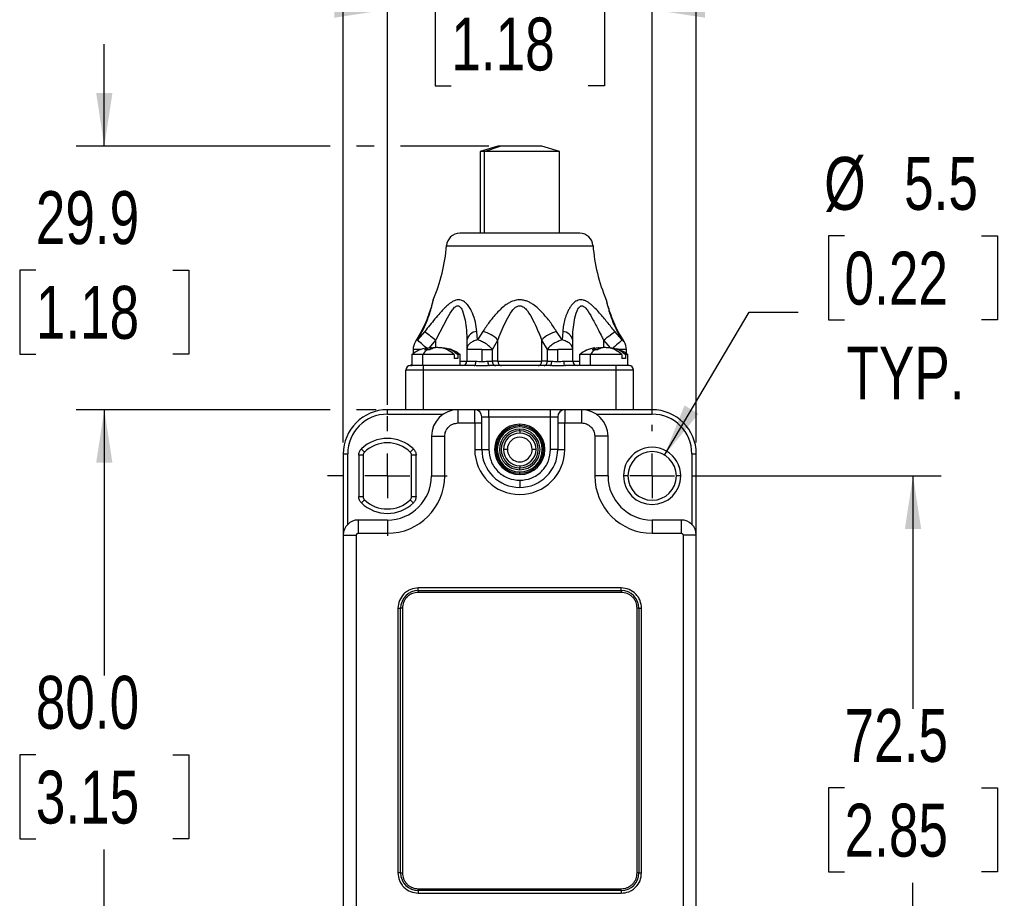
# Model space of a CAD drawing. Header units: millimetres. Extents: x 0 to 559, y 0 to 432.
# Tile 3 of 11: x 135 to 247, y 235 to 335. Entities that reach past the tile are written whole.
import ezdxf

# ---------------------------------------------------------------- set-up
doc = ezdxf.new("R2010")
doc.units = ezdxf.units.MM
doc.linetypes.add('CENTERX2', pattern=[20.32, 12.7, -2.54, 2.54, -2.54])
doc.layers.add('CENTER', color=40, linetype='CENTERX2')
doc.layers.add('DIMENSIONS', color=140, linetype='Continuous', lineweight=25)
doc.styles.add('SLDTEXTSTYLE0', font='TXT', dxfattribs={"width": 0.75})
doc.dimstyles.new('SLDDIMSTYLE0', dxfattribs={"dimtxt": 6, "dimasz": 6, "dimexe": 0, "dimexo": 0.0625, "dimgap": 1.5, "dimtad": 0, "dimtih": 1, "dimtoh": 1, "dimdec": 1, "dimrnd": 1e-09, "dimzin": 12, "dimdsep": 46, "dimtxsty": 'SLDTEXTSTYLE0', "dimsah": 1, "dimcen": 0.09, "dimadec": 0, "dimazin": 3, "dimtfac": 1, "dimtdec": 1, "dimtofl": 0, "dimtmove": 0, "dimatfit": 3, "dimfxl": 0, "dimfrac": 2, "dimtolj": 1, "dimtzin": 12, "dimarcsym": 0})
doc.dimstyles.new('SLDDIMSTYLE1', dxfattribs={"dimtxt": 6, "dimasz": 6, "dimexe": 0, "dimexo": 0.0625, "dimgap": 1.5, "dimtad": 0, "dimtih": 1, "dimtoh": 1, "dimdec": 1, "dimrnd": 1e-09, "dimzin": 12, "dimdsep": 46, "dimtxsty": 'SLDTEXTSTYLE0', "dimsah": 1, "dimcen": 0.09, "dimadec": 0, "dimazin": 3, "dimtfac": 1, "dimtdec": 1, "dimtmove": 0, "dimatfit": 0, "dimfxl": 0, "dimfrac": 2, "dimtolj": 1, "dimtzin": 12, "dimarcsym": 0})
doc.dimstyles.new('SLDDIMSTYLE2', dxfattribs={"dimtxt": 6, "dimasz": 6, "dimexe": 0, "dimexo": 0.0625, "dimgap": 1.5, "dimtad": 0, "dimtih": 1, "dimtoh": 1, "dimdec": 1, "dimrnd": 1e-09, "dimzin": 4, "dimdsep": 46, "dimtxsty": 'SLDTEXTSTYLE0', "dimsah": 1, "dimcen": 0.09, "dimadec": 0, "dimazin": 1, "dimtfac": 1, "dimtdec": 1, "dimtofl": 0, "dimtmove": 0, "dimatfit": 3, "dimfxl": 0, "dimfrac": 2, "dimtolj": 1, "dimtzin": 12, "dimarcsym": 0})
doc.dimstyles.new('SLDDIMSTYLE3', dxfattribs={"dimtxt": 6, "dimasz": 6, "dimexe": 0, "dimexo": 0.0625, "dimgap": 1.5, "dimtad": 0, "dimtih": 1, "dimtoh": 1, "dimdec": 1, "dimrnd": 1e-09, "dimzin": 4, "dimdsep": 46, "dimtxsty": 'SLDTEXTSTYLE0', "dimsah": 1, "dimcen": 0.09, "dimadec": 0, "dimazin": 1, "dimtfac": 1, "dimtdec": 1, "dimtmove": 0, "dimatfit": 0, "dimfxl": 0, "dimfrac": 2, "dimtolj": 1, "dimtzin": 12, "dimarcsym": 0})
doc.dimstyles.new('SLDDIMSTYLE4', dxfattribs={"dimtxt": 6, "dimasz": 6, "dimexe": 0, "dimexo": 0.0625, "dimgap": 1.5, "dimtad": 0, "dimtih": 1, "dimtoh": 1, "dimdec": 1, "dimrnd": 1e-09, "dimzin": 12, "dimdsep": 46, "dimtxsty": 'SLDTEXTSTYLE0', "dimsah": 1, "dimcen": 0, "dimadec": 0, "dimazin": 3, "dimtfac": 1, "dimtdec": 1, "dimtofl": 0, "dimtmove": 0, "dimatfit": 3, "dimfxl": 0, "dimfrac": 2, "dimtolj": 1, "dimtzin": 12, "dimarcsym": 0})

# ---------------------------------------------------------------- blocks, each defined once
blk = doc.blocks.new('_D_2')
at = {"layer": 'DIMENSIONS'}
for p, q in [((170.3, 290.35), (141.54, 290.35)), ((144.72, 290.35), (144.72, 260.21)), ((175.53, 290.35), (173.3, 290.35)), ((136.96, 251.23), (135.13, 251.23)), ((135.13, 251.23), (135.13, 241.7)), ((152.48, 251.23), (154.3, 251.23)), ((154.3, 251.23), (154.3, 241.7)), ((135.13, 241.7), (136.96, 241.7)), ((154.3, 241.7), (152.48, 241.7)), ((144.72, 210.35), (144.72, 240.48)), ((176.13, 210.35), (141.54, 210.35))]:
    blk.add_line(p, q, dxfattribs=at)
for points in [[(144.72, 290.35), (143.8, 284.35), (145.64, 284.35)], [(144.72, 210.35), (145.64, 216.35), (143.8, 216.35)]]:
    blk.add_solid(points, dxfattribs=at)
at = {"layer": 'DIMENSIONS', "char_height": 6, "attachment_point": 1, "style": 'SLDTEXTSTYLE0'}
for s, insert in [('80.0', (136.96, 260.18)), ('3.15', (136.96, 249.44))]:
    blk.add_mtext(s, dxfattribs=dict(at, insert=insert))
blk = doc.blocks.new('_D_3')
at = {"layer": 'DIMENSIONS'}
for p, q in [((144.72, 320.24), (144.72, 331.78)), ((170.3, 320.24), (141.54, 320.24)), ((175.3, 320.24), (173.3, 320.24)), ((188.31, 320.24), (178.3, 320.24)), ((136.96, 306.18), (135.13, 306.18)), ((135.13, 306.18), (135.13, 296.65)), ((152.48, 306.18), (154.3, 306.18)), ((154.3, 306.18), (154.3, 296.65)), ((135.13, 296.65), (136.96, 296.65)), ((154.3, 296.65), (152.48, 296.65)), ((170.3, 290.35), (141.54, 290.35)), ((144.72, 290.35), (144.72, 278.81)), ((175.53, 290.35), (173.3, 290.35))]:
    blk.add_line(p, q, dxfattribs=at)
for points in [[(144.72, 320.24), (145.64, 326.24), (143.8, 326.24)], [(144.72, 290.35), (143.8, 284.35), (145.64, 284.35)]]:
    blk.add_solid(points, dxfattribs=at)
at = {"layer": 'DIMENSIONS', "char_height": 6, "attachment_point": 1, "style": 'SLDTEXTSTYLE0'}
for s, insert in [('29.9', (136.96, 315.13)), ('1.18', (136.96, 304.39))]:
    blk.add_mtext(s, dxfattribs=dict(at, insert=insert))
blk = doc.blocks.new('_D_4')
at = {"layer": 'DIMENSIONS'}
for p, q in [((176.8, 290.91), (176.8, 338.89)), ((206.8, 289.91), (206.8, 338.89)), ((184.04, 336.6), (182.21, 336.6)), ((182.21, 336.6), (182.21, 327.07)), ((199.56, 336.6), (201.39, 336.6)), ((201.39, 336.6), (201.39, 327.07)), ((176.8, 335.71), (165.26, 335.71)), ((206.8, 335.71), (218.34, 335.71)), ((182.21, 327.07), (184.04, 327.07)), ((201.39, 327.07), (199.56, 327.07))]:
    blk.add_line(p, q, dxfattribs=at)
for points in [[(176.8, 335.71), (170.8, 336.64), (170.8, 334.79)], [(206.8, 335.71), (212.8, 334.79), (212.8, 336.64)]]:
    blk.add_solid(points, dxfattribs=at)
at = {"layer": 'DIMENSIONS', "char_height": 6, "attachment_point": 1, "style": 'SLDTEXTSTYLE0'}
for s, insert in [('30.0', (184.04, 345.55)), ('1.18', (184.04, 334.81))]:
    blk.add_mtext(s, dxfattribs=dict(at, insert=insert))
blk = doc.blocks.new('_D_5')
at = {"layer": 'DIMENSIONS'}
for p, q in [((171.8, 286.62), (171.8, 365.55)), ((211.8, 286.62), (211.8, 365.55)), ((184.04, 363.26), (182.21, 363.26)), ((182.21, 363.26), (182.21, 353.73)), ((199.56, 363.26), (201.39, 363.26)), ((201.39, 363.26), (201.39, 353.73)), ((171.8, 362.38), (160.26, 362.38)), ((211.8, 362.38), (223.34, 362.38)), ((182.21, 353.73), (184.04, 353.73)), ((201.39, 353.73), (199.56, 353.73))]:
    blk.add_line(p, q, dxfattribs=at)
for points in [[(171.8, 362.38), (165.8, 363.3), (165.8, 361.45)], [(211.8, 362.38), (217.8, 361.45), (217.8, 363.3)]]:
    blk.add_solid(points, dxfattribs=at)
at = {"layer": 'DIMENSIONS', "char_height": 6, "attachment_point": 1, "style": 'SLDTEXTSTYLE0'}
for s, insert in [('40.0', (184.04, 372.21)), ('1.57', (184.04, 361.47))]:
    blk.add_mtext(s, dxfattribs=dict(at, insert=insert))
blk = doc.blocks.new('_D_7')
at = {"layer": 'DIMENSIONS'}
for p, q in [((211.32, 282.85), (239.54, 282.85)), ((236.36, 282.85), (236.36, 256.46)), ((228.61, 247.48), (226.78, 247.48)), ((226.78, 247.48), (226.78, 237.95)), ((244.12, 247.48), (245.95, 247.48)), ((245.95, 247.48), (245.95, 237.95)), ((226.78, 237.95), (228.61, 237.95)), ((245.95, 237.95), (244.12, 237.95)), ((236.36, 210.35), (236.36, 236.73)), ((207.47, 210.35), (210.3, 210.35)), ((213.3, 210.35), (239.54, 210.35))]:
    blk.add_line(p, q, dxfattribs=at)
for points in [[(236.36, 282.85), (235.44, 276.85), (237.29, 276.85)], [(236.36, 210.35), (237.29, 216.35), (235.44, 216.35)]]:
    blk.add_solid(points, dxfattribs=at)
at = {"layer": 'DIMENSIONS', "char_height": 6, "attachment_point": 1, "style": 'SLDTEXTSTYLE0'}
for s, insert in [('72.5', (228.61, 256.43)), ('2.85', (228.61, 245.69))]:
    blk.add_mtext(s, dxfattribs=dict(at, insert=insert))
blk = doc.blocks.new('_D_8')
at = {"layer": 'DIMENSIONS'}
for p, q in [((228.61, 310.06), (226.78, 310.06)), ((226.78, 310.06), (226.78, 300.53)), ((244.12, 310.06), (245.95, 310.06)), ((245.95, 310.06), (245.95, 300.53)), ((208.2, 285.21), (217.81, 301.41)), ((217.81, 301.41), (223.36, 301.41)), ((226.78, 300.53), (228.61, 300.53)), ((245.95, 300.53), (244.12, 300.53))]:
    blk.add_line(p, q, dxfattribs=at)
blk.add_solid([(208.2, 285.21), (212.06, 289.9), (210.47, 290.84)], dxfattribs=at)
at = {"layer": 'DIMENSIONS', "char_height": 6, "attachment_point": 1, "style": 'SLDTEXTSTYLE0'}
for s, insert in [('%%c', (226.3, 319.01)), ('5.5', (235.35, 319.01)), ('0.22', (228.61, 308.27)), ('TYP.', (228.82, 297.52))]:
    blk.add_mtext(s, dxfattribs=dict(at, insert=insert))
blk = doc.blocks.new('SW_CENTERMARKSYMBOL_0')
at = {"layer": 'CENTER', "color": 0}
for p, q in [((0, 5.08), (0, 6.79)), ((0, 0), (0, 2.54)), ((-5.08, 0), (-6.79, 0)), ((0, 0), (-2.54, 0)), ((0, 0), (0, -2.54)), ((0, 0), (2.54, 0)), ((5.08, 0), (6.79, 0)), ((0, -5.08), (0, -6.79))]:
    blk.add_line(p, q, dxfattribs=at)
blk = doc.blocks.new('SW_CENTERMARKSYMBOL_1')
at = {"layer": 'CENTER', "color": 0}
for p, q in [((0, 5.08), (0, 5.79)), ((0, 0), (0, 2.54)), ((-5.08, 0), (-5.79, 0)), ((0, 0), (-2.54, 0)), ((0, 0), (0, -2.54)), ((0, 0), (2.54, 0)), ((5.08, 0), (5.79, 0)), ((0, -5.08), (0, -5.79))]:
    blk.add_line(p, q, dxfattribs=at)

msp = doc.modelspace()

# ---------------------------------------------------------------- linework, layer by layer
for p, q in [((189.3, 320.24), (187.3, 319.64)), ((187.81, 319.64), (189.58, 320.24)), ((189.58, 320.24), (189.3, 320.24)), ((194.3, 320.24), (189.58, 320.24)), ((196.3, 319.64), (194.3, 320.24)), ((187.3, 319.64), (187.3, 310.35)), ((187.81, 319.64), (187.3, 319.64)), ((196.3, 319.64), (187.81, 319.64)), ((187.81, 310.35), (187.81, 319.64)), ((196.3, 310.35), (196.3, 319.64)), ((198.6, 310.35), (184.99, 310.35)), ((183.5, 308.95), (200.1, 308.95)), ((180.56, 299.07), (179.98, 298.09)), ((181.04, 299.23), (180.2, 298.26)), ((180.2, 298.26), (180.75, 299.23)), ((187, 298.26), (186.93, 299.23)), ((187.63, 299.23), (187, 298.26)), ((196.6, 298.26), (195.96, 299.23)), ((196.67, 299.23), (196.6, 298.26)), ((203.4, 298.26), (202.56, 299.23)), ((202.85, 299.23), (203.4, 298.26)), ((203.62, 298.09), (203.04, 299.07)), ((181.56, 297.36), (182.3, 298.24)), ((182.3, 297.38), (182.3, 298.24)), ((185.8, 298.24), (185.8, 297.18)), ((188.7, 297.18), (189.32, 298.24)), ((189.32, 295.85), (189.32, 298.24)), ((194.27, 298.24), (194.9, 297.18)), ((194.27, 298.24), (194.27, 295.85)), ((197.8, 297.18), (197.8, 298.24)), ((201.3, 298.24), (201.3, 297.38)), ((201.3, 298.24), (202.03, 297.36)), ((179.72, 297.18), (179.72, 296.72)), ((180.57, 297.18), (179.72, 297.18)), ((181.29, 297.14), (180.99, 297.13)), ((181.61, 297.13), (181.29, 297.14)), ((181.79, 297.39), (181.79, 297.21)), ((185.8, 297.18), (185.8, 295.85)), ((187.5, 297.18), (185.8, 297.18)), ((187.5, 297.18), (188.7, 297.18)), ((187.5, 297.18), (187.5, 295.83)), ((188.7, 295.85), (188.7, 297.18)), ((194.9, 297.18), (194.9, 295.85)), ((194.9, 297.18), (196.1, 297.18)), ((197.8, 297.18), (196.1, 297.18)), ((196.1, 295.83), (196.1, 297.18)), ((197.8, 295.85), (197.8, 297.18)), ((200.29, 297.14), (199.99, 297.13)), ((200.61, 297.13), (200.29, 297.14)), ((200.79, 297.39), (200.79, 297.21)), ((203.88, 297.18), (203.03, 297.18)), ((203.88, 296.72), (203.88, 297.18)), ((179.56, 296.6), (179.56, 295.35)), ((180.8, 296.6), (179.56, 296.6)), ((180.8, 295.35), (180.8, 296.6)), ((184.37, 296.6), (180.8, 296.6)), ((184.37, 296.6), (184.37, 296.15)), ((184.77, 296.15), (184.37, 296.15)), ((184.77, 296.6), (184.77, 296.15)), ((185.04, 296.6), (184.77, 296.6)), ((185.04, 295.35), (185.04, 296.6)), ((185.04, 295.85), (185.8, 295.85)), ((185.8, 295.85), (186.82, 295.85)), ((188.17, 295.85), (188.7, 295.85)), ((189.32, 295.85), (188.7, 295.85)), ((189.32, 295.85), (194.27, 295.85)), ((194.9, 295.85), (194.27, 295.85)), ((194.9, 295.85), (195.42, 295.85)), ((196.77, 295.85), (197.8, 295.85)), ((197.8, 295.85), (198.56, 295.85)), ((198.56, 296.6), (198.56, 295.35)), ((199.8, 296.6), (198.56, 296.6)), ((203.37, 296.6), (199.8, 296.6)), ((199.8, 295.35), (199.8, 296.6)), ((203.37, 296.6), (203.37, 296.15)), ((203.77, 296.15), (203.37, 296.15)), ((203.77, 296.6), (203.77, 296.15)), ((204.04, 296.6), (203.77, 296.6)), ((204.04, 295.35), (204.04, 296.6)), ((178.9, 290.35), (178.9, 294.85)), ((180.9, 294.85), (178.9, 294.85)), ((180.9, 295.35), (179.4, 295.35)), ((180.9, 295.35), (180.8, 295.35)), ((180.9, 294.85), (180.9, 295.35)), ((186.63, 295.35), (180.9, 295.35)), ((202.7, 294.85), (180.9, 294.85)), ((180.9, 290.35), (180.9, 294.85)), ((195.23, 295.35), (188.37, 295.35)), ((202.7, 295.35), (196.97, 295.35)), ((202.7, 295.35), (202.7, 294.85)), ((204.2, 295.35), (202.7, 295.35)), ((202.7, 294.85), (202.7, 290.35)), ((204.7, 294.85), (202.7, 294.85)), ((204.7, 290.35), (204.7, 294.85)), ((184.8, 290.35), (176.8, 290.35)), ((176.8, 289.85), (176.8, 290.35)), ((184.8, 290.35), (184.8, 288.85)), ((186.7, 290.35), (184.8, 290.35)), ((187.64, 290.35), (186.7, 290.35)), ((186.7, 288.85), (186.7, 290.35)), ((188.3, 290.35), (186.7, 290.35)), ((188.3, 289.55), (188.3, 290.35)), ((195.3, 290.35), (188.3, 290.35)), ((196.9, 290.35), (195.3, 290.35)), ((195.3, 289.55), (195.3, 290.35)), ((196.9, 290.35), (195.3, 290.35)), ((196.9, 290.35), (196.9, 288.85)), ((198.8, 290.35), (196.9, 290.35)), ((206.8, 290.35), (198.8, 290.35)), ((198.8, 290.35), (198.8, 288.85)), ((206.8, 289.85), (206.8, 290.35)), ((176.8, 289.85), (183.14, 289.85)), ((187.5, 288.85), (187.5, 289.55)), ((187.5, 289.55), (188.3, 289.55)), ((188.3, 289.55), (188.3, 285.85)), ((188.3, 289.55), (195.3, 289.55)), ((195.3, 285.85), (195.3, 289.55)), ((195.3, 289.55), (196.1, 289.55)), ((196.1, 289.55), (196.1, 288.85)), ((200.46, 289.85), (206.8, 289.85)), ((184.8, 288.85), (186.7, 288.85)), ((186.7, 288.85), (186.7, 285.85)), ((186.7, 288.85), (187.5, 288.85)), ((187.5, 285.85), (187.5, 288.85)), ((191.8, 288.55), (191.8, 288.7)), ((191.8, 288.4), (191.8, 288.55)), ((191.8, 287.95), (191.8, 288.15)), ((191.8, 287.95), (191.8, 287.7)), ((196.1, 288.85), (196.1, 285.85)), ((196.1, 288.85), (196.9, 288.85)), ((196.9, 285.85), (196.9, 288.85)), ((196.9, 288.85), (198.8, 288.85)), ((181.8, 287.35), (183.3, 287.35)), ((181.8, 287.35), (181.8, 282.85)), ((183.3, 282.85), (183.3, 287.35)), ((200.3, 287.35), (200.3, 282.85)), ((201.8, 287.35), (200.3, 287.35)), ((201.8, 282.85), (201.8, 287.35)), ((186.7, 285.85), (187.5, 285.85)), ((187.5, 285.85), (188.3, 285.85)), ((190.4, 285.85), (189.95, 285.85)), ((193.65, 285.85), (193.2, 285.85)), ((196.1, 285.85), (195.3, 285.85)), ((196.1, 285.85), (196.9, 285.85)), ((171.8, 285.35), (172.3, 285.35)), ((171.8, 285.35), (171.8, 276.15)), ((172.3, 277.35), (172.3, 285.35)), ((173.55, 285.19), (173.55, 280.5)), ((174.05, 285.19), (173.55, 285.19)), ((174.05, 285.19), (174.05, 280.5)), ((179.55, 280.5), (179.55, 285.19)), ((180.05, 285.19), (179.55, 285.19)), ((180.05, 280.5), (180.05, 285.19)), ((211.3, 285.35), (211.8, 285.35)), ((211.3, 285.35), (211.3, 277.35)), ((211.8, 276.15), (211.8, 285.35)), ((191.8, 284), (191.8, 283.75)), ((191.8, 283.55), (191.8, 283.75)), ((181.8, 282.85), (183.3, 282.85)), ((191.8, 283.15), (191.8, 283.3)), ((191.8, 283), (191.8, 283.15)), ((191.8, 282.35), (191.8, 281.55)), ((201.8, 282.85), (200.3, 282.85)), ((204.05, 282.85), (203.55, 282.85)), ((210.05, 282.85), (209.55, 282.85)), ((173.55, 280.5), (174.05, 280.5)), ((179.55, 280.5), (180.05, 280.5)), ((173.5, 277.85), (173.5, 276.35)), ((176.8, 277.85), (173.5, 277.85)), ((176.8, 277.85), (176.8, 276.35)), ((206.8, 277.85), (206.8, 276.35)), ((210.1, 277.85), (206.8, 277.85)), ((210.1, 277.85), (210.1, 276.35)), ((171.8, 276.15), (171.8, 229.55)), ((171.8, 276.15), (173.3, 276.15)), ((173.3, 229.55), (173.3, 276.15)), ((173.5, 276.35), (176.8, 276.35)), ((206.8, 276.35), (210.1, 276.35)), ((210.3, 276.15), (210.3, 229.55)), ((211.8, 276.15), (210.3, 276.15)), ((211.8, 229.55), (211.8, 276.15)), ((203.3, 270.15), (180.3, 270.15)), ((180.3, 269.85), (180.3, 270.15)), ((203.3, 269.85), (203.3, 270.15)), ((180.3, 269.85), (203.3, 269.85)), ((180.3, 269.85), (180.3, 269.65)), ((203.3, 269.65), (180.3, 269.65)), ((203.3, 269.85), (203.3, 269.65)), ((178, 267.85), (178, 237.85)), ((178, 267.85), (178.3, 267.85)), ((178.3, 237.85), (178.3, 267.85)), ((178.5, 267.85), (178.3, 267.85)), ((178.5, 267.85), (178.5, 237.85)), ((205.1, 237.85), (205.1, 267.85)), ((205.3, 267.85), (205.1, 267.85)), ((205.3, 267.85), (205.6, 267.85)), ((205.3, 267.85), (205.3, 237.85)), ((205.6, 237.85), (205.6, 267.85)), ((178.3, 237.85), (178, 237.85)), ((178.3, 237.85), (178.5, 237.85)), ((205.3, 237.85), (205.1, 237.85)), ((205.3, 237.85), (205.6, 237.85)), ((180.3, 235.85), (180.3, 236.05)), ((180.3, 236.05), (203.3, 236.05)), ((180.3, 235.85), (180.3, 235.55)), ((203.3, 235.85), (180.3, 235.85)), ((180.3, 235.55), (203.3, 235.55)), ((203.3, 235.85), (203.3, 236.05)), ((203.3, 235.85), (203.3, 235.55))]:
    msp.add_line(p, q)
at = {"flags": 128}
for points in [[(181.04, 299.23), (181.12, 299.16), (181.23, 299.08), (181.37, 298.97), (181.53, 298.85), (181.7, 298.71), (181.89, 298.56), (182.09, 298.4), (182.3, 298.24)], [(201.3, 298.24), (201.5, 298.4), (201.7, 298.56), (201.89, 298.71), (202.07, 298.85), (202.23, 298.97), (202.37, 299.08), (202.48, 299.16), (202.56, 299.23)], [(181.23, 297.35), (181.22, 297.36), (181.02, 297.53), (180.83, 297.7), (180.66, 297.85), (180.51, 297.99), (180.38, 298.1), (180.28, 298.19), (180.2, 298.26)], [(203.4, 298.26), (203.32, 298.19), (203.22, 298.1), (203.09, 297.99), (202.94, 297.85), (202.76, 297.7), (202.58, 297.53), (202.38, 297.36), (202.37, 297.35)], [(186.63, 295.35), (186.66, 295.35), (186.7, 295.38), (186.74, 295.43), (186.77, 295.49), (186.79, 295.57), (186.81, 295.65), (186.82, 295.75), (186.82, 295.85)], [(188.17, 295.85), (188.18, 295.75), (188.19, 295.65), (188.21, 295.57), (188.23, 295.49), (188.26, 295.43), (188.3, 295.38), (188.33, 295.35), (188.37, 295.35)], [(195.23, 295.35), (195.26, 295.35), (195.3, 295.38), (195.34, 295.43), (195.37, 295.49), (195.39, 295.57), (195.41, 295.65), (195.42, 295.75), (195.42, 295.85)], [(196.77, 295.85), (196.78, 295.75), (196.79, 295.65), (196.81, 295.57), (196.83, 295.49), (196.86, 295.43), (196.9, 295.38), (196.93, 295.35), (196.97, 295.35)], [(179.4, 295.35), (179.49, 295.35), (179.56, 295.38)], [(204.2, 295.35), (204.11, 295.35), (204.04, 295.38)], [(173.86, 285.91), (173.92, 285.84), (173.99, 285.77), (174.05, 285.71), (174.1, 285.66), (174.15, 285.61), (174.18, 285.58), (174.2, 285.56), (174.2, 285.55)], [(179.4, 285.55), (179.4, 285.56), (179.42, 285.58), (179.45, 285.61), (179.5, 285.66), (179.55, 285.71), (179.61, 285.77), (179.67, 285.84), (179.74, 285.91)], [(174.2, 280.14), (174.2, 280.13), (174.18, 280.11), (174.15, 280.08), (174.1, 280.03), (174.05, 279.98), (173.99, 279.92), (173.92, 279.85), (173.86, 279.78)], [(179.74, 279.78), (179.67, 279.85), (179.61, 279.92), (179.55, 279.98), (179.5, 280.03), (179.45, 280.08), (179.42, 280.11), (179.4, 280.13), (179.4, 280.14)]]:
    msp.add_lwpolyline(points, dxfattribs=at)
for centre, radius, start, end in [((184.99, 308.85), 1.5, 89.9998, 175.8297), ((198.6, 308.85), 1.5, 4.1703, 90.0002), ((164.42, 310.35), 19.12, 336.7928, 355.8294), ((219.17, 310.35), 19.12, 184.1706, 203.2072), ((180.88, 298.88), 0.376, 110.7837, 149.2127), ((187.01, 298), 1.23, 93.6763, 168.6748), ((186.76, 295.79), 3.55, 43.68, 75.6957), ((196.84, 295.79), 3.55, 104.3043, 136.32), ((196.59, 298), 1.23, 11.3252, 86.3237), ((202.72, 298.88), 0.376, 30.7807, 69.221), ((181.42, 297.18), 1.7, 148.0876, 179.9999), ((202.18, 297.18), 1.7, 359.9998, 31.9343), ((181.74, 294.02), 3.37, 97.368, 130.2375), ((182.58, 295.48), 2.1, 127.8305, 147.9813), ((182.86, 294.02), 3.37, 49.7626, 74.552), ((200.74, 294.02), 3.37, 97.368, 130.2375), ((201.58, 295.48), 2.1, 127.8306, 147.9812), ((201.86, 294.02), 3.37, 49.7627, 74.5633), ((185.3, 295.85), 0.5, 270.0004, 359.9997), ((189.14, 295.78), 0.446, 171.9514, 258.5773), ((189.77, 295.78), 0.446, 171.9514, 258.5773), ((193.83, 295.78), 0.446, 281.4227, 8.0486), ((194.46, 295.78), 0.446, 281.4227, 8.0486), ((198.3, 295.85), 0.5, 180.0003, 269.9996), ((179.4, 294.85), 0.5, 90.0004, 179.9997), ((204.2, 294.85), 0.5, 0.0003, 89.9996), ((176.8, 285.35), 5, 90.0001, 179.9999), ((184.8, 287.35), 3, 90.0002, 180), ((186.7, 289.55), 0.8, 0.0003, 89.9993), ((196.9, 289.55), 0.8, 90.0007, 179.9997), ((198.8, 287.35), 3, 0, 89.9998), ((206.8, 285.35), 5, 360, 90), ((176.8, 285.35), 4.5, 90.0001, 179.9999), ((206.8, 285.35), 4.5, 0.0001, 89.9999), ((191.8, 285.85), 2.85, 90, 270), ((191.8, 285.85), 2.7, 90, 270), ((191.8, 285.85), 2.55, 90, 270), ((191.8, 285.85), 2.3, 90, 270), ((191.8, 285.85), 2.1, 90, 270), ((191.8, 285.85), 2.85, 270, 90), ((191.8, 285.85), 2.7, 270, 90), ((191.8, 285.85), 2.55, 270, 90), ((191.8, 285.85), 2.3, 270, 90), ((191.8, 285.85), 2.1, 270, 90), ((176.8, 282.85), 4.25, 46.1869, 133.8131), ((191.8, 285.85), 1.85, 90, 270), ((191.8, 285.85), 1.4, 0, 180), ((191.8, 285.85), 1.85, 270.0001, 89.9999), ((176.8, 282.85), 3.75, 46.187, 133.813), ((191.8, 285.85), 5.1, 180, 0), ((191.8, 285.85), 4.3, 180, 270), ((191.8, 285.85), 1.4, 179.9999, 0.0001), ((191.8, 285.85), 4.3, 270, 360), ((206.8, 282.85), 3.25, 359.9999, 180.0001), ((174.55, 285.19), 0.5, 133.8127, 180.0002), ((179.05, 285.19), 0.5, 359.9999, 46.1869), ((206.8, 282.85), 2.75, 0, 180), ((176.8, 282.85), 6.5, 270, 360), ((176.8, 282.85), 5, 270, 360), ((206.8, 282.85), 6.5, 180, 270), ((206.8, 282.85), 5, 180, 270), ((206.8, 282.85), 3.25, 180, 360), ((206.8, 282.85), 2.75, 180, 360), ((174.55, 280.5), 0.5, 180.0006, 226.1865), ((176.8, 282.85), 3.75, 226.187, 313.813), ((179.05, 280.5), 0.5, 313.8139, 359.9993), ((176.8, 282.85), 4.25, 226.1869, 313.8131), ((173.5, 276.15), 1.7, 90, 180), ((210.1, 276.15), 1.7, 0, 90), ((180.3, 267.85), 2, 90, 180), ((203.3, 267.85), 2, 0, 90), ((180.3, 237.85), 2, 180, 270), ((203.3, 237.85), 2, 270, 360)]:
    msp.add_arc(centre, radius, start, end)
for points, knots in [([(181.9, 302.47), (181.89, 302.45), (181.86, 302.34), (181.75, 301.96), (181.52, 301.24), (181.14, 300.2), (180.76, 299.47), (180.56, 299.07)], [0, 0, 0, 0, 0.019001, 0.092131, 0.327053, 0.635251, 1, 1, 1, 1]), ([(180.75, 299.23), (180.92, 299.58), (181.25, 300.25), (181.56, 301.13), (181.76, 301.8), (181.86, 302.19), (181.93, 302.47), (181.96, 302.63), (181.99, 302.74), (182, 302.8), (182, 302.81)], [0, 0, 0, 0, 0.304412, 0.594518, 0.731075, 0.855504, 0.913085, 0.956343, 0.989079, 1, 1, 1, 1]), ([(186.93, 299.23), (186.89, 299.58), (186.8, 300.3), (186.51, 301.17), (186.19, 301.83), (185.92, 302.22), (185.66, 302.49), (185.43, 302.66), (185.17, 302.78), (184.76, 302.84), (184.35, 302.71), (183.98, 302.48), (183.69, 302.27), (183.39, 301.99), (183.08, 301.67), (182.67, 301.22), (182.18, 300.64), (181.61, 299.94), (181.23, 299.47), (181.04, 299.23)], [0, 0, 0, 0, 0.10846, 0.220012, 0.280687, 0.334088, 0.364605, 0.392303, 0.423045, 0.452643, 0.517428, 0.549582, 0.585706, 0.627451, 0.673338, 0.723683, 0.813807, 0.907022, 1, 1, 1, 1]), ([(182, 302.81), (181.98, 302.76), (181.94, 302.65), (181.91, 302.54), (181.9, 302.48)], [0, 0, 0, 0, 0.498722, 1, 1, 1, 1]), ([(195.96, 299.23), (195.73, 299.58), (195.26, 300.31), (194.55, 301.17), (193.9, 301.83), (193.42, 302.22), (192.99, 302.49), (192.62, 302.66), (192.22, 302.78), (191.66, 302.84), (191.11, 302.72), (190.61, 302.49), (190.18, 302.22), (189.7, 301.83), (189.05, 301.17), (188.34, 300.31), (187.87, 299.58), (187.63, 299.23)], [0, 0, 0, 0, 0.111491, 0.22953, 0.291592, 0.356103, 0.391884, 0.425355, 0.463419, 0.499994, 0.574414, 0.607932, 0.643757, 0.708315, 0.770481, 0.888477, 1, 1, 1, 1]), ([(202.56, 299.23), (202.28, 299.58), (201.71, 300.28), (200.99, 301.16), (200.38, 301.83), (199.97, 302.22), (199.62, 302.48), (199.34, 302.66), (199.04, 302.78), (198.63, 302.84), (198.24, 302.72), (197.94, 302.49), (197.72, 302.27), (197.52, 302), (197.33, 301.67), (197.12, 301.23), (196.91, 300.64), (196.74, 299.94), (196.69, 299.47), (196.67, 299.23)], [0, 0, 0, 0, 0.138031, 0.276309, 0.35004, 0.4141, 0.450184, 0.482303, 0.516619, 0.547474, 0.607326, 0.635056, 0.665605, 0.700499, 0.738511, 0.779865, 0.852946, 0.927217, 1, 1, 1, 1]), ([(201.7, 302.48), (201.69, 302.54), (201.66, 302.65), (201.62, 302.76), (201.6, 302.81)], [0, 0, 0, 0, 0.501278, 1, 1, 1, 1]), ([(201.6, 302.81), (201.61, 302.75), (201.63, 302.65), (201.67, 302.47), (201.74, 302.19), (201.84, 301.8), (202.04, 301.13), (202.35, 300.25), (202.68, 299.58), (202.85, 299.23)], [0, 0, 0, 0, 0.043709, 0.087011, 0.144635, 0.269094, 0.405817, 0.695666, 1, 1, 1, 1]), ([(203.04, 299.07), (202.84, 299.47), (202.46, 300.2), (202.07, 301.24), (201.85, 301.96), (201.74, 302.34), (201.71, 302.45), (201.7, 302.47)], [0, 0, 0, 0, 0.36488, 0.673068, 0.90819, 0.981361, 1, 1, 1, 1]), ([(182.3, 298.24), (182.32, 298.29), (182.72, 299.04), (183.28, 300.16), (183.94, 301.38), (184.34, 301.9), (184.58, 302.1), (184.77, 302.16), (184.95, 302.1), (185.16, 301.9), (185.41, 301.37), (185.62, 300.5), (185.75, 299.51), (185.79, 298.79), (185.8, 298.41), (185.8, 298.29), (185.8, 298.24)], [0, 0, 0, 0, 0.016532, 0.287762, 0.423463, 0.482797, 0.508361, 0.528208, 0.54684, 0.569418, 0.621743, 0.743099, 0.871346, 0.959036, 0.985343, 1, 1, 1, 1]), ([(189.32, 298.24), (189.34, 298.29), (189.63, 299.06), (190.1, 300.2), (190.77, 301.4), (191.24, 301.92), (191.55, 302.1), (191.8, 302.16), (192.05, 302.1), (192.36, 301.92), (192.82, 301.4), (193.32, 300.51), (193.77, 299.51), (194.07, 298.79), (194.21, 298.41), (194.26, 298.29), (194.27, 298.24)], [0, 0, 0, 0, 0.014574, 0.259246, 0.387002, 0.446627, 0.475115, 0.50007, 0.524993, 0.553468, 0.613042, 0.740657, 0.871109, 0.959174, 0.985415, 1, 1, 1, 1]), ([(197.8, 298.24), (197.8, 298.29), (197.8, 299.05), (197.9, 300.17), (198.19, 301.37), (198.44, 301.9), (198.65, 302.1), (198.83, 302.16), (199.02, 302.1), (199.26, 301.9), (199.66, 301.38), (200.14, 300.5), (200.65, 299.5), (201.02, 298.79), (201.21, 298.41), (201.28, 298.29), (201.3, 298.24)], [0, 0, 0, 0, 0.01465, 0.256715, 0.378229, 0.430597, 0.453177, 0.471836, 0.491682, 0.517258, 0.576569, 0.712157, 0.855256, 0.953792, 0.983451, 1, 1, 1, 1]), ([(180.2, 298.26), (180.11, 298.22), (180.01, 298.18), (179.99, 298.09), (179.98, 298.08)], [0, 0, 0, 0, 0.899218, 1, 1, 1, 1]), ([(187, 298.26), (186.84, 298.22), (186.52, 298.13), (186.13, 297.88), (185.85, 297.56), (185.82, 297.3), (185.8, 297.18)], [0, 0, 0, 0, 0.286398, 0.558469, 0.796192, 1, 1, 1, 1]), ([(188.7, 297.18), (188.59, 297.3), (188.37, 297.55), (187.94, 297.86), (187.48, 298.11), (187.15, 298.21), (187, 298.26)], [0, 0, 0, 0, 0.232758, 0.498954, 0.765724, 1, 1, 1, 1]), ([(196.6, 298.26), (196.45, 298.21), (196.12, 298.11), (195.66, 297.86), (195.23, 297.55), (195, 297.3), (194.9, 297.18)], [0, 0, 0, 0, 0.234276, 0.501046, 0.767242, 1, 1, 1, 1]), ([(197.8, 297.18), (197.78, 297.3), (197.74, 297.56), (197.47, 297.88), (197.08, 298.13), (196.76, 298.22), (196.6, 298.26)], [0, 0, 0, 0, 0.203808, 0.441531, 0.713602, 1, 1, 1, 1]), ([(203.62, 298.08), (203.62, 298.09), (203.57, 298.17), (203.48, 298.22), (203.4, 298.26)], [0, 0, 0, 0, 0.094133, 1, 1, 1, 1]), ([(180.99, 297.13), (181.07, 297.19), (181.23, 297.29), (181.46, 297.37), (181.65, 297.39), (181.74, 297.39), (181.79, 297.39)], [0, 0, 0, 0, 0.344855, 0.673664, 0.837018, 1, 1, 1, 1]), ([(182.41, 297.39), (182.31, 297.39), (182.02, 297.38), (181.77, 297.23), (181.61, 297.13)], [0, 0, 0, 0, 0.337494, 1, 1, 1, 1]), ([(181.79, 297.34), (181.85, 297.36), (181.98, 297.4), (182.12, 297.4), (182.19, 297.39)], [0, 0, 0, 0, 0.478084, 1, 1, 1, 1]), ([(184.37, 296.6), (184.11, 296.81), (183.6, 297.23), (182.87, 297.39), (182.48, 297.39), (182.41, 297.39)], [0, 0, 0, 0, 0.460135, 0.900932, 1, 1, 1, 1]), ([(182.81, 297.39), (182.88, 297.39), (183.03, 297.39), (183.32, 297.36), (183.69, 297.28), (184.09, 297.11), (184.46, 296.88), (184.67, 296.69), (184.77, 296.6)], [0, 0, 0, 0, 0.100571, 0.201597, 0.404678, 0.615921, 0.803766, 1, 1, 1, 1]), ([(199.99, 297.13), (200.07, 297.19), (200.23, 297.29), (200.46, 297.37), (200.65, 297.39), (200.74, 297.39), (200.79, 297.39)], [0, 0, 0, 0, 0.344856, 0.673663, 0.837017, 1, 1, 1, 1]), ([(201.41, 297.39), (201.31, 297.39), (201.02, 297.38), (200.77, 297.23), (200.61, 297.13)], [0, 0, 0, 0, 0.337494, 1, 1, 1, 1]), ([(200.79, 297.34), (200.85, 297.36), (200.98, 297.4), (201.12, 297.4), (201.19, 297.39)], [0, 0, 0, 0, 0.4780822, 1, 1, 1, 1]), ([(203.37, 296.6), (203.11, 296.81), (202.6, 297.23), (201.87, 297.39), (201.48, 297.39), (201.41, 297.39)], [0, 0, 0, 0, 0.460136, 0.900933, 1, 1, 1, 1]), ([(201.81, 297.39), (201.88, 297.39), (202.03, 297.39), (202.32, 297.36), (202.69, 297.28), (203.09, 297.11), (203.46, 296.88), (203.67, 296.69), (203.77, 296.6)], [0, 0, 0, 0, 0.10057, 0.201597, 0.404678, 0.615921, 0.803766, 1, 1, 1, 1]), ([(186.82, 295.85), (186.93, 295.84), (187.16, 295.84), (187.38, 295.83), (187.5, 295.83)], [0, 0, 0, 0, 0.488648, 1, 1, 1, 1]), ([(187.5, 295.83), (187.61, 295.83), (187.84, 295.84), (188.06, 295.84), (188.17, 295.85)], [0, 0, 0, 0, 0.508102, 1, 1, 1, 1]), ([(195.42, 295.85), (195.53, 295.84), (195.76, 295.84), (195.98, 295.83), (196.1, 295.83)], [0, 0, 0, 0, 0.488648, 1, 1, 1, 1]), ([(196.1, 295.83), (196.21, 295.83), (196.44, 295.84), (196.66, 295.84), (196.77, 295.85)], [0, 0, 0, 0, 0.508101, 1, 1, 1, 1]), ([(179.56, 295.47), (179.53, 295.44), (179.46, 295.38), (179.36, 295.35), (179.31, 295.34)], [0, 0, 0, 0, 0.421085, 1, 1, 1, 1]), ([(188.37, 295.35), (188.08, 295.34), (187.5, 295.33), (186.92, 295.34), (186.63, 295.35)], [0, 0, 0, 0, 0.500072, 1, 1, 1, 1]), ([(196.97, 295.35), (196.68, 295.34), (196.1, 295.33), (195.52, 295.34), (195.23, 295.35)], [0, 0, 0, 0, 0.500072, 1, 1, 1, 1]), ([(204.29, 295.34), (204.23, 295.35), (204.14, 295.38), (204.07, 295.44), (204.04, 295.47)], [0, 0, 0, 0, 0.578915, 1, 1, 1, 1]), ([(183.3, 287.35), (183.32, 287.53), (183.35, 287.82), (183.49, 288.09), (183.61, 288.26), (183.8, 288.49), (184.21, 288.78), (184.6, 288.82), (184.8, 288.85)], [0, 0, 0, 0, 0.2397601, 0.3700952, 0.3778642, 0.5006989, 0.7503488, 1, 1, 1, 1]), ([(198.8, 288.85), (198.99, 288.83), (199.28, 288.79), (199.54, 288.65), (199.71, 288.54), (199.94, 288.35), (200.23, 287.93), (200.28, 287.54), (200.3, 287.35)], [0, 0, 0, 0, 0.239757, 0.370092, 0.377863, 0.500697, 0.750348, 1, 1, 1, 1]), ([(173.55, 285.19), (173.57, 285.32), (173.59, 285.53), (173.72, 285.76), (173.81, 285.86), (173.86, 285.91)], [0, 0, 0, 0, 0.498671, 0.74791, 1, 1, 1, 1]), ([(179.74, 285.91), (179.83, 285.81), (179.96, 285.65), (180.04, 285.39), (180.05, 285.26), (180.05, 285.19)], [0, 0, 0, 0, 0.498674, 0.747913, 1, 1, 1, 1]), ([(188.3, 285.85), (188.35, 285.4), (188.42, 284.73), (188.85, 283.91), (189.31, 283.35), (189.86, 282.9), (190.68, 282.46), (191.36, 282.39), (191.8, 282.35)], [0, 0, 0, 0, 0.2394431, 0.369631, 0.5, 0.6301802, 0.7605571, 1, 1, 1, 1]), ([(191.8, 282.35), (192.24, 282.39), (192.92, 282.46), (193.73, 282.9), (194.29, 283.35), (194.74, 283.91), (195.18, 284.73), (195.25, 285.4), (195.3, 285.85)], [0, 0, 0, 0, 0.2394429, 0.3696303, 0.5, 0.6301798, 0.7605569, 1, 1, 1, 1]), ([(173.86, 279.78), (173.77, 279.88), (173.64, 280.04), (173.56, 280.3), (173.55, 280.43), (173.55, 280.5)], [0, 0, 0, 0, 0.498672, 0.747912, 1, 1, 1, 1]), ([(180.05, 280.5), (180.03, 280.37), (180.01, 280.16), (179.88, 279.93), (179.79, 279.83), (179.74, 279.78)], [0, 0, 0, 0, 0.498673, 0.747913, 1, 1, 1, 1]), ([(173.3, 276.15), (173.3, 276.17), (173.31, 276.22), (173.35, 276.29), (173.41, 276.33), (173.46, 276.34), (173.49, 276.34), (173.5, 276.35)], [0, 0, 0, 0, 0.249369, 0.498732, 0.747777, 0.873985, 1, 1, 1, 1]), ([(210.1, 276.35), (210.13, 276.34), (210.18, 276.34), (210.24, 276.29), (210.28, 276.24), (210.3, 276.18), (210.3, 276.16), (210.3, 276.15)], [0, 0, 0, 0, 0.2493684, 0.4987402, 0.7477817, 0.8739917, 1, 1, 1, 1]), ([(180.3, 270.15), (180.01, 270.11), (179.56, 270.07), (179.16, 269.85), (178.9, 269.68), (178.55, 269.38), (178.1, 268.75), (178.03, 268.15), (178, 267.85)], [0, 0, 0, 0, 0.2397592, 0.3701346, 0.3781199, 0.5007008, 0.7503503, 1, 1, 1, 1]), ([(205.6, 267.85), (205.57, 268.13), (205.52, 268.58), (205.3, 268.99), (205.13, 269.25), (204.84, 269.6), (204.2, 270.04), (203.6, 270.11), (203.3, 270.15)], [0, 0, 0, 0, 0.23976, 0.370135, 0.37812, 0.500701, 0.75035, 1, 1, 1, 1]), ([(180.3, 269.65), (180.07, 269.62), (179.72, 269.58), (179.3, 269.36), (179.02, 269.13), (178.79, 268.84), (178.56, 268.42), (178.52, 268.07), (178.5, 267.85)], [0, 0, 0, 0, 0.239443, 0.369544, 0.5, 0.630087, 0.760556, 1, 1, 1, 1]), ([(205.1, 267.85), (205.08, 268.07), (205.04, 268.42), (204.81, 268.84), (204.58, 269.13), (204.29, 269.36), (203.88, 269.58), (203.53, 269.62), (203.3, 269.65)], [0, 0, 0, 0, 0.239444, 0.369545, 0.5, 0.630088, 0.760557, 1, 1, 1, 1]), ([(178, 237.85), (178.03, 237.56), (178.08, 237.11), (178.3, 236.7), (178.47, 236.44), (178.76, 236.09), (179.4, 235.65), (180, 235.58), (180.3, 235.55)], [0, 0, 0, 0, 0.239759, 0.370135, 0.37812, 0.500701, 0.75035, 1, 1, 1, 1]), ([(178.5, 237.85), (178.52, 237.62), (178.56, 237.27), (178.79, 236.85), (179.02, 236.56), (179.3, 236.33), (179.72, 236.11), (180.07, 236.07), (180.3, 236.05)], [0, 0, 0, 0, 0.239443, 0.369545, 0.5, 0.630087, 0.760557, 1, 1, 1, 1]), ([(203.3, 235.55), (203.59, 235.58), (204.04, 235.62), (204.44, 235.84), (204.7, 236.01), (205.05, 236.31), (205.5, 236.94), (205.57, 237.54), (205.6, 237.85)], [0, 0, 0, 0, 0.239759, 0.370135, 0.37812, 0.500701, 0.75035, 1, 1, 1, 1]), ([(203.3, 236.05), (203.53, 236.07), (203.88, 236.11), (204.29, 236.33), (204.58, 236.56), (204.81, 236.85), (205.04, 237.27), (205.08, 237.62), (205.1, 237.85)], [0, 0, 0, 0, 0.239443, 0.369545, 0.5, 0.630087, 0.760557, 1, 1, 1, 1])]:
    msp.add_open_spline(points, degree=3, knots=knots)

# ---------------------------------------------------------------- block references
at = {"layer": 'CENTER'}
for name, p in [('SW_CENTERMARKSYMBOL_0', (176.8, 282.85)), ('SW_CENTERMARKSYMBOL_1', (206.8, 282.85))]:
    msp.add_blockref(name, p, dxfattribs=at)

# ---------------------------------------------------------------- dimensions: what is measured, and where the dimension line sits
at = {"layer": 'DIMENSIONS'}
for base, p1, p2, picture, middle in [((211.8, 362.38), (171.8, 285.35), (211.8, 285.35), '_D_5', (191.8, 362.38)), ((206.8, 335.71), (176.8, 289.64), (206.8, 288.64), '_D_4', (191.8, 335.71))]:
    dim = msp.add_linear_dim(base=base, p1=p1, p2=p2, dimstyle='SLDDIMSTYLE3', dxfattribs=at)
    dim.commit()
    dim.dimension.update_dxf_attribs({"geometry": picture, "text_midpoint": middle, "dimtype": 160})
for base, p1, p2, dimstyle, picture, middle in [((144.72, 320.24), (176.8, 290.35), (189.58, 320.24), 'SLDDIMSTYLE1', '_D_3', (144.72, 305.29)), ((144.72, 290.35), (177.4, 210.35), (176.8, 290.35), 'SLDDIMSTYLE2', '_D_2', (144.72, 250.35)), ((236.36, 282.85), (206.2, 210.35), (210.05, 282.85), 'SLDDIMSTYLE0', '_D_7', (236.36, 246.6))]:
    dim = msp.add_linear_dim(base=base, p1=p1, p2=p2, angle=90, dimstyle=dimstyle, dxfattribs=at)
    dim.commit()
    dim.dimension.update_dxf_attribs({"geometry": picture, "text_midpoint": middle, "dimtype": 160})
dim = msp.add_diameter_dim_2p(p1=(205.4, 280.48), p2=(208.2, 285.21), text='<>\\PTYP.', dimstyle='SLDDIMSTYLE4', dxfattribs=at)
dim.commit()
dim.dimension.update_dxf_attribs({"geometry": '_D_8', "text_midpoint": (236.36, 305.29), "dimtype": 163})

doc.saveas('drawing.dxf')
